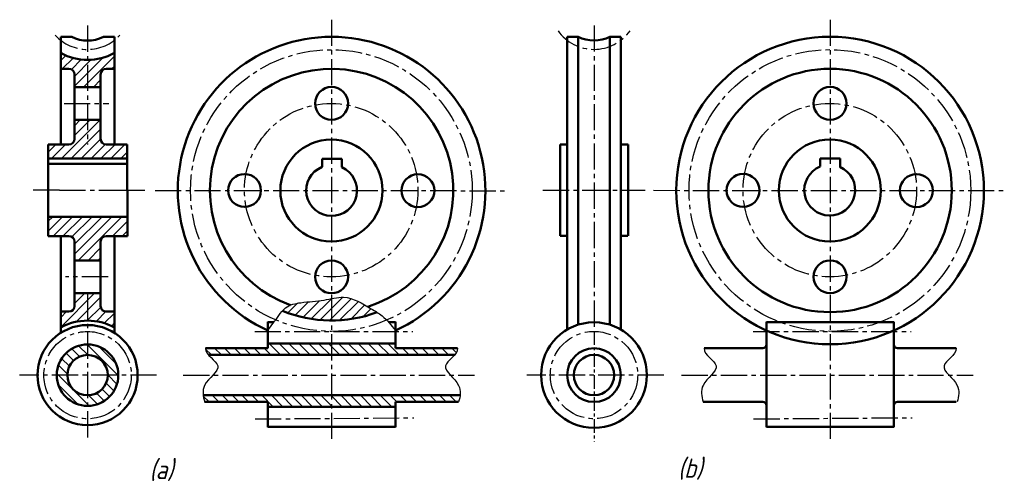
# Model space of a CAD drawing. Header units: millimetres. Extents: x 310 to 488, y 129 to 213.
import ezdxf

# ---------------------------------------------------------------- set-up
doc = ezdxf.new("R2010")
doc.units = ezdxf.units.MM
doc.header["$LTSCALE"] = 0.5
doc.linetypes.add('CENTER', pattern=[2, 1.25, -0.25, 0.25, -0.25])
doc.linetypes.add('CENTER2', pattern=[28.575, 19.05, -3.175, 3.175, -3.175])
doc.layers.add('点画线层', color=3, linetype='CENTER2', lineweight=25)
doc.layers.add('粗实线层', color=1, linetype='Continuous', lineweight=50)
doc.layers.add('答案', color=1, linetype='Continuous')
doc.layers.add('细实线层', color=7, linetype='Continuous')
doc.styles.add('工程斜体', font='gbeitc.shx', dxfattribs={"bigfont": 'gbcbig.shx'})

# ---------------------------------------------------------------- blocks, each defined once
blk = doc.blocks.new('sd')
at = {"ltscale": 0.5}
h = blk.add_hatch(dxfattribs=at)
h.set_pattern_fill('ANSI31', scale=0.4, style=0)
h.set_pattern_definition([(45, (-345.8144, -156.8884), (-0.8980256, 0.8980256), [])])
h.paths.add_polyline_path([(-32.76, 49.17, -0.129291), (-37.64, 50.45), (-37.64, 47.55), (-36.14, 47.55, -0.414214), (-35.14, 46.55), (-35.14, 44.25), (-32.76, 44.25)])
h.paths.add_polyline_path([(-32.76, 44.25), (-30.38, 44.25), (-30.38, 46.55, -0.414214), (-29.38, 47.55), (-27.88, 47.55), (-27.88, 50.45, -0.129291), (-32.76, 49.17)])
h.paths.add_polyline_path([(-25.58, 31.25), (-25.58, 33.81), (-29.38, 33.81, -0.414214), (-30.38, 34.81), (-30.38, 38.27), (-35.14, 38.27), (-35.14, 34.81, -0.414214), (-36.14, 33.81), (-39.92, 33.81), (-39.92, 31.25)])
h.paths.add_polyline_path([(-35.14, 16.17), (-35.14, 12.74), (-30.38, 12.74), (-30.38, 16.17, -0.414214), (-29.38, 17.17), (-25.53, 17.17), (-25.53, 20.38), (-25.53, 20.69), (-39.92, 20.69), (-39.92, 17.17), (-36.14, 17.17, -0.414214)])
h.paths.add_polyline_path([(-32.76, 6.76), (-35.14, 6.76), (-35.14, 4.43, -0.414214), (-36.14, 3.43), (-37.64, 3.43), (-37.64, 0.53, -0.129291), (-32.76, 1.81)])
h.paths.add_polyline_path([(-30.38, 4.43), (-30.38, 6.76), (-32.76, 6.76), (-32.76, 1.81, -0.129291), (-27.88, 0.53), (-27.88, 3.43), (-29.38, 3.43, -0.414214)])
h = blk.add_hatch(dxfattribs=at)
h.set_pattern_fill('ANSI31', scale=0.4, style=0)
h.set_pattern_definition([(45, (-359.2535, -156.8843), (-0.8980256, 0.8980256), [])])
edge = h.paths.add_edge_path()
edge.add_spline(control_points=[(11.59, 5.81), (11.14, 5.72), (9.27, 5.3), (6.5, 5.23), (3.7, 4.65), (2.83, 3.78), (2.65, 3.57)], knot_values=[4.432921, 4.432921, 4.432921, 4.432921, 5.802503, 10.05316, 12.984673, 13.797646, 13.797646, 13.797646, 13.797646], degree=3, periodic=0)
edge.add_arc((11.59, 25.44), 23.62, 247.7527, 270.0072)
edge.add_line((11.59, 1.82), (11.59, 5.81))
edge = h.paths.add_edge_path()
edge.add_spline(control_points=[(19.85, 3.31), (19.51, 3.53), (17.57, 4.67), (14.85, 6.39), (12.33, 5.96), (11.59, 5.81)], knot_values=[13.797646, 13.797646, 13.797646, 13.797646, 15.038003, 20.470552, 22.674913, 22.674913, 22.674913, 22.674913], degree=3, periodic=0)
edge.add_line((11.59, 5.81), (11.59, 1.82))
edge.add_arc((11.59, 25.44), 23.62, 270.0072, 290.4708)
h = blk.add_hatch(dxfattribs=at)
h.set_pattern_fill('ANSI31', scale=0.4, angle=90, style=0)
h.set_pattern_definition([(135, (-345.8144, -156.8884), (-0.8980256, -0.8980256), [])])
h.paths.add_polyline_path([(-32.76, -4.44), (-32.76, -2.52, 0.414214), (-38.35, -8.11), (-36.43, -8.11, -0.414214)])
h.paths.add_polyline_path([(-29.1, -8.11), (-27.18, -8.11, 0.414214), (-32.76, -2.52), (-32.76, -4.44, -0.414214)])
h.paths.add_polyline_path([(-36.43, -8.11), (-38.35, -8.11, 0.414214), (-32.76, -13.69), (-32.76, -11.78, -0.414214)])
h.paths.add_polyline_path([(-27.18, -8.11), (-29.1, -8.11, -0.414214), (-32.76, -11.78), (-32.76, -13.69, 0.414214)])
h = blk.add_hatch(dxfattribs=at)
h.set_pattern_fill('ANSI31', scale=0.4, angle=90, style=0)
h.set_pattern_definition([(135, (-359.2535, -156.8843), (-0.8980256, -0.8980256), [])])
edge = h.paths.add_edge_path()
edge.add_line((0, -2.36), (0, -3.22))
edge.add_line((0, -3.22), (-11.31, -3.22))
edge.add_spline(control_points=[(-11.31, -3.22), (-11.33, -3.66), (-11.1, -4.06), (-10.79, -4.44)], knot_values=[0, 0, 0, 0, 4.152706, 4.152706, 4.152706, 4.152706], degree=3, periodic=0)
edge.add_line((-10.79, -4.44), (11.6, -4.44))
edge.add_line((11.6, -4.44), (11.6, -2.36))
edge.add_line((11.6, -2.36), (0, -2.36))
edge = h.paths.add_edge_path()
edge.add_spline(control_points=[(33.98, -4.44), (34.29, -4.06), (34.52, -3.66), (34.5, -3.22)], knot_values=[0, 0, 0, 0, 4.152706, 4.152706, 4.152706, 4.152706], degree=3, periodic=0)
edge.add_line((34.5, -3.22), (23.19, -3.22))
edge.add_line((23.19, -3.22), (23.19, -2.36))
edge.add_line((23.19, -2.36), (11.6, -2.36))
edge.add_line((11.6, -2.36), (11.6, -4.44))
edge.add_line((11.6, -4.44), (33.98, -4.44))
edge = h.paths.add_edge_path()
edge.add_line((11.6, -13.85), (11.6, -11.77))
edge.add_line((11.6, -11.77), (-11.75, -11.77))
edge.add_spline(control_points=[(-11.75, -11.77), (-11.71, -12.18), (-11.61, -12.59), (-11.49, -12.99)], knot_values=[31.167021, 31.167021, 31.167021, 31.167021, 34.930219, 34.930219, 34.930219, 34.930219], degree=3, periodic=0)
edge.add_line((-11.49, -12.99), (0, -12.99))
edge.add_line((0, -12.99), (0, -13.85))
edge.add_line((0, -13.85), (11.6, -13.85))
edge = h.paths.add_edge_path()
edge.add_line((11.6, -11.77), (11.6, -13.85))
edge.add_line((11.6, -13.85), (23.19, -13.85))
edge.add_line((23.19, -13.85), (23.19, -12.99))
edge.add_line((23.19, -12.99), (34.68, -12.99))
edge.add_spline(control_points=[(34.68, -12.99), (34.8, -12.59), (34.9, -12.18), (34.94, -11.77)], knot_values=[31.167021, 31.167021, 31.167021, 31.167021, 34.930219, 34.930219, 34.930219, 34.930219], degree=3, periodic=0)
edge.add_line((34.94, -11.77), (11.6, -11.77))
at = {"color": 7, "ltscale": 0.5}
blk.add_spline([(0, 0), (1.99, 2.72), (3.23, 4.13), (6.01, 5.06), (10.23, 5.54), (13.77, 6.05), (18.78, 3.96), (20.77, 2.65), (23.19, 0)], degree=3, dxfattribs=at)
at = {"layer": '点画线层', "color": 7, "ltscale": 0.5}
for p, q in [((11.59, 56.49), (11.6, -20.04)), ((102.18, 56.49), (102.19, -20.04)), ((-32.76, 55.44), (-32.76, 33.81)), ((59.28, 55.45), (59.28, -0.1)), ((-37.04, 41.26), (-28.92, 41.26)), ((-37.87, 25.49), (-42.62, 25.49)), ((-37.87, 25.49), (-26.88, 25.49)), ((-26.88, 25.49), (-22.35, 25.49)), ((-20.48, 25.47), (43.25, 25.41)), ((50.01, 25.5), (68.59, 25.5)), ((70.12, 25.48), (133.84, 25.42)), ((-29.02, 9.75), (-36.74, 9.75)), ((-32.76, 6.76), (-32.76, -20.15)), ((-2.38, -0.16), (26.36, -0.16)), ((88.21, -0.15), (116.95, -0.15)), ((-20.2, -8.11), (-45.1, -8.11)), ((-15.39, -8.1), (37.58, -8.1)), ((71.95, -8.1), (47.09, -8.1)), ((75.2, -8.1), (128.18, -8.1)), ((-2.31, -16.07), (26.51, -15.85)), ((88.29, -16.06), (117.1, -15.84))]:
    blk.add_line(p, q, dxfattribs=at)
for centre, radius in [((11.55, 25.44), 25.6), ((102.15, 25.45), 25.6), ((11.53, 25.51), 15.76), ((102.12, 25.52), 15.76), ((-32.76, -8.11), 7.94), ((59.28, -8.1), 7.94)]:
    blk.add_circle(centre, radius, dxfattribs=at)
for centre, start, end in [((59.28, 59.1), 215.1306, 324.8694), ((-32.76, 59.09), 222.6928, 317.3072)]:
    blk.add_arc(centre, 8, start, end, dxfattribs=at)
at = {"layer": '答案', "color": 7, "linetype": 'Continuous', "lineweight": 30}
for p in [(101.39, 31.26), (102.19, 31.26)]:
    blk.add_line(p, (102.99, 31.26), dxfattribs=at)
at = {"layer": '答案', "color": 7, "linetype": 'CENTER', "lineweight": -3, "ltscale": 4}
blk.add_line((59.28, -0.1), (59.28, -20.15), dxfattribs=at)
at = {"layer": '答案', "color": 7, "linetype": 'Continuous', "lineweight": -3}
for points in [[(-11.31, -3.22), (-11.37, -4.51), (-7.08, -6.45), (-12.21, -9.41), (-11.78, -11.99), (-11.49, -12.99)], [(34.5, -3.22), (34.55, -4.51), (30.27, -6.45), (35.4, -9.41), (34.97, -11.99), (34.68, -12.99)], [(79.28, -3.21), (79.23, -4.5), (83.51, -6.45), (78.39, -9.4), (78.81, -11.98), (79.1, -12.98)], [(125.1, -3.21), (125.15, -4.5), (120.87, -6.45), (125.99, -9.4), (125.57, -11.98), (125.28, -12.98)]]:
    blk.add_open_spline(points, degree=3, knots=[0, 0, 0, 0, 12.093983, 25.517946, 34.930219, 34.930219, 34.930219, 34.930219], dxfattribs=at)
at = {"layer": '粗实线层', "color": 7, "ltscale": 0.5}
for p, q in [((-37.64, 33.81), (-37.64, 53.38)), ((-35.64, 53.38), (-37.64, 53.38)), ((-29.88, 53.38), (-27.88, 53.38)), ((-27.88, 33.81), (-27.88, 53.38)), ((54.4, 17.18), (54.4, 53.38)), ((56.4, 53.38), (54.4, 53.38)), ((56.4, 1.05), (56.4, 53.38)), ((62.16, 1.05), (62.16, 53.38)), ((62.16, 53.38), (64.16, 53.38)), ((64.16, 17.18), (64.16, 53.38)), ((-37.64, 47.55), (-36.14, 47.55)), ((-35.14, 34.81), (-35.14, 46.55)), ((-30.38, 34.81), (-30.38, 46.55)), ((-29.38, 47.55), (-27.88, 47.55)), ((-35.14, 44.25), (-30.38, 44.25)), ((-35.14, 38.27), (-30.38, 38.27)), ((-39.92, 25.49), (-39.92, 33.81)), ((-39.92, 33.81), (-36.14, 33.81)), ((-29.38, 33.81), (-25.58, 33.81)), ((-25.58, 33.81), (-25.58, 30.61)), ((53.12, 25.5), (53.12, 33.82)), ((53.12, 33.82), (54.4, 33.82)), ((64.16, 33.82), (65.46, 33.82)), ((65.46, 33.82), (65.46, 30.62)), ((-25.58, 31.25), (-39.92, 31.25)), ((-39.92, 30.61), (-39.92, 17.17)), ((-25.58, 30.63), (-25.53, 20.39)), ((13.46, 31.18), (9.86, 31.18)), ((9.86, 31.18), (9.86, 29.72)), ((13.46, 31.18), (13.46, 29.66)), ((53.12, 30.62), (53.12, 17.18)), ((65.46, 30.63), (65.51, 20.39)), ((103.99, 31.26), (100.39, 31.26)), ((100.39, 31.26), (100.39, 29.8)), ((103.99, 31.26), (103.99, 29.74)), ((-39.92, 30.29), (-25.58, 30.29)), ((-39.92, 20.69), (-25.53, 20.69)), ((-39.92, 20.37), (-39.92, 17.17)), ((-25.53, 17.17), (-25.53, 20.37)), ((53.12, 20.38), (53.12, 17.18)), ((65.51, 17.18), (65.51, 20.38)), ((-39.92, 17.17), (-36.14, 17.17)), ((-37.64, 17.17), (-37.64, -0.43)), ((-35.14, 16.17), (-35.14, 4.43)), ((-30.38, 16.17), (-30.38, 4.43)), ((-25.53, 17.17), (-29.38, 17.17)), ((-27.88, 17.17), (-27.88, -0.43)), ((53.12, 17.18), (54.4, 17.18)), ((54.4, 17.18), (54.4, 0.16)), ((64.16, 17.18), (64.16, 0.16)), ((65.44, 17.18), (64.16, 17.18)), ((-35.14, 12.74), (-30.38, 12.74)), ((-35.14, 6.76), (-30.38, 6.76)), ((-37.64, 3.43), (-36.14, 3.43)), ((-29.38, 3.43), (-27.88, 3.43)), ((0, 1.55), (0, -3.22)), ((0, 1.5), (1.1, 1.5)), ((21.97, 1.5), (23.19, 1.5)), ((23.19, 1.55), (23.19, -3.22)), ((90.6, 1.56), (90.6, -2.57)), ((90.6, 1.5), (113.78, 1.5)), ((113.78, 1.56), (113.78, -2.57)), ((0, -3.22), (-11.31, -3.22)), ((23.19, -2.36), (0, -2.36)), ((23.19, -3.22), (34.5, -3.22)), ((89.96, -3.21), (79.28, -3.21)), ((90.6, -2.57), (90.6, -13.62)), ((113.78, -2.57), (113.78, -13.62)), ((114.42, -3.21), (125.1, -3.21)), ((-10.79, -4.44), (33.98, -4.44)), ((-11.75, -11.77), (34.94, -11.77)), ((0, -12.99), (-11.49, -12.99)), ((0, -17.55), (0, -12.99)), ((23.19, -13.85), (0, -13.85)), ((23.19, -17.55), (23.19, -12.99)), ((23.19, -12.99), (34.68, -12.99)), ((89.96, -12.98), (79.1, -12.98)), ((90.6, -17.54), (90.6, -13.62)), ((113.78, -17.54), (113.78, -13.62)), ((114.42, -12.98), (125.1, -12.98)), ((0, -17.49), (23.19, -17.49)), ((90.6, -17.48), (113.78, -17.48))]:
    blk.add_line(p, q, dxfattribs=at)
for centre, radius in [((102.19, 25.44), 27.95), ((102.19, 25.45), 22.11), ((11.59, 41.27), 2.99), ((102.19, 41.27), 2.99), ((11.55, 25.44), 9.27), ((11.55, 25.44), 9.27), ((11.55, 25.44), 9.27), ((102.15, 25.45), 9.27), ((102.15, 25.45), 9.27), ((102.15, 25.45), 9.27), ((-4.23, 25.45), 2.99), ((27.28, 25.42), 2.99), ((86.37, 25.46), 2.99), ((117.88, 25.43), 2.99), ((11.59, 9.75), 2.99), ((102.19, 9.76), 2.99), ((-32.76, -8.11), 9.1), ((59.28, -8.1), 9.6), ((-32.76, -8.11), 5.59), ((59.28, -8.1), 4.88), ((-32.76, -8.11), 3.67), ((59.28, -8.1), 3.67)]:
    blk.add_circle(centre, radius, dxfattribs=at)
for centre, radius, start, end in [((-32.76, 59.09), 6.4, 243.2563, 296.7437), ((11.59, 25.43), 27.95, 294.5074, 245.4903), ((59.28, 59.1), 6.4, 243.2563, 296.7437), ((-32.76, 59.09), 9.92, 240.5321, 299.4679), ((-36.14, 46.55), 1, 0, 90), ((-29.38, 46.55), 1, 90, 180), ((11.59, 25.44), 22.11, 287.3008, 250.2735), ((-36.14, 34.81), 1, 270, 0), ((-29.38, 34.81), 1, 180, 270), ((11.59, 25.44), 4.62, 112.054, 66.1792), ((102.12, 25.52), 4.62, 112.054, 66.1792), ((-36.14, 16.17), 1, 0, 90), ((-29.38, 16.17), 1, 90, 180), ((-36.14, 4.43), 1, 270, 0), ((-29.38, 4.43), 1, 180, 270), ((-32.76, -8.11), 9.92, 60.5321, 119.4679), ((11.59, 25.44), 23.62, 247.7527, 290.4708), ((89.96, -2.57), 0.64, 270, 0), ((114.42, -2.57), 0.64, 180, 270.0019), ((89.96, -13.62), 0.64, 0, 90), ((114.42, -13.62), 0.64, 90.0019, 180)]:
    blk.add_arc(centre, radius, start, end, dxfattribs=at)
at = {"color": 7, "ltscale": 0.5, "char_height": 3.5, "width": 20.4018, "attachment_point": 1, "style": '工程斜体'}
for s, insert in [('(a)', (-21.51, -23.51)), ('(b)', (74.54, -23.27))]:
    blk.add_mtext(s, dxfattribs=dict(at, insert=insert))

msp = doc.modelspace()

# ---------------------------------------------------------------- block references
at = {"layer": '细实线层'}
msp.add_blockref('sd', (354.63, 156.89), dxfattribs=at)

doc.saveas('drawing.dxf')
